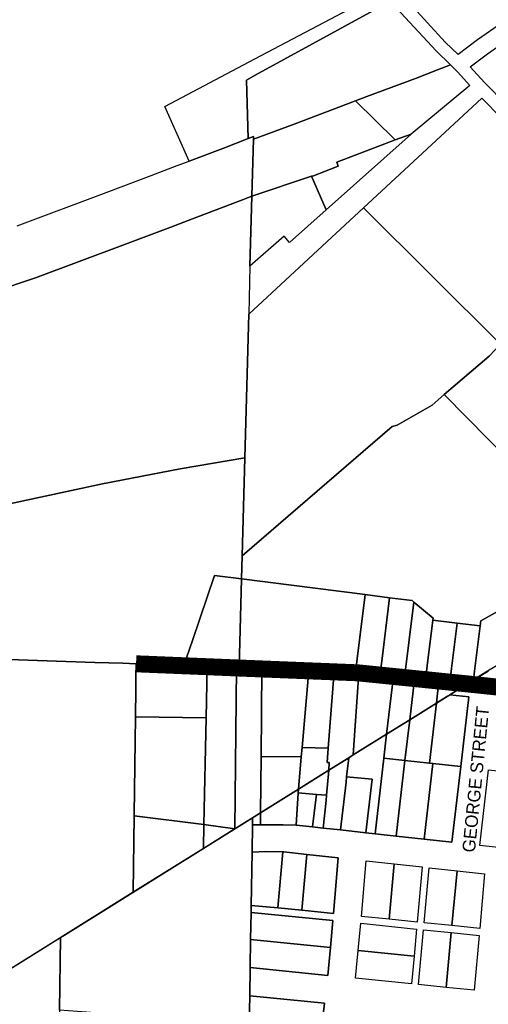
# Model space of a CAD drawing. Header units: feet. Extents: x 1267057 to 1687180, y 137439 to 673336.
# Tile 97 of 159: x 1331851 to 1332955, y 438356 to 440677. Entities that reach past the tile are written whole.
import ezdxf
from ezdxf.enums import TextEntityAlignment as Align

# ---------------------------------------------------------------- set-up
doc = ezdxf.new("R2010")
doc.units = ezdxf.units.FT
doc.header["$MEASUREMENT"] = 0
doc.linetypes.add('DASHED2', pattern=[0.375, 0.25, -0.125])
for name, color, linetype in [('CL-TICK-PI', 1, 'Continuous'), ('mercercounty', 247, 'Continuous'), ('MOT-PHASE 2', 5, 'Continuous')]:
    doc.layers.add(name, color=color, linetype=linetype)
doc.styles.add('Slanted-Normal', font='font31.shx', dxfattribs={"height": 0.14})

msp = doc.modelspace()

# ---------------------------------------------------------------- linework, layer by layer
at = {"layer": 'CL-TICK-PI', "linetype": 'DASHED2', "const_width": 40, "flags": 128}
msp.add_lwpolyline([(1332125.2, 439158.6), (1332368, 439148.6), (1332646.4, 439137.4), (1332905.3, 439111.2), (1334567.1, 438936.9)], dxfattribs=at)
at = {"layer": 'mercercounty'}
for points in [[(1333193.7, 440795.5), (1333154.3, 440782.6), (1333046.9, 440711.8), (1332929.6, 440629.4), (1332883.5, 440595.1), (1332853.4, 440624.5), (1332769.7, 440715.2), (1332983.1, 440932.6), (1333084.5, 440977.3), (1333193.7, 440795.5)], [(1332723.9, 440720.5), (1332684.8, 440699.1), (1332405.6, 440546.3), (1332385.5, 440534.6), (1332389.5, 440396.9), (1332329.8, 440373.9), (1332249.9, 440343.9), (1332192.6, 440472.3), (1332404.9, 440585), (1332671.8, 440726.5), (1332703, 440743.1), (1332723.9, 440720.5)], [(1332748.6, 440693.7), (1332831.9, 440603.6), (1332865.6, 440570.6), (1332834.8, 440558.8), (1332783, 440538.9), (1332668.9, 440496.4), (1332642.2, 440486.2), (1332497.3, 440430.8), (1332401.6, 440395.6), (1332401.7, 440401.6), (1332389.5, 440396.9), (1332385.5, 440534.6), (1332405.6, 440546.3), (1332684.8, 440699.1), (1332723.9, 440720.5), (1332748.6, 440693.7)], [(1332735.8, 440393.7), (1332642.2, 440486.2), (1332668.9, 440496.4), (1332783, 440538.9), (1332834.8, 440558.8), (1332865.6, 440570.6), (1332882.1, 440554.5), (1332911.2, 440522.2), (1332772.9, 440407.5), (1332735.8, 440393.7)], [(1332398, 440260.8), (1332401.6, 440395.6), (1332497.3, 440430.8), (1332642.2, 440486.2), (1332735.8, 440393.7), (1332711.1, 440384.5), (1332598, 440341.2), (1332601.3, 440331.8), (1332542.8, 440309.4), (1332538.7, 440308), (1332398, 440260.8)], [(1332983.3, 439911.9), (1332661.2, 440233.6), (1332917.8, 440471.6), (1332939.8, 440492), (1332986, 440445.2), (1333076.5, 440355.1), (1333151.9, 440278.9), (1333258.2, 440173.6), (1333268.6, 440163.1), (1333218.4, 440124.1), (1333150.9, 440071.7), (1333023.3, 439953.4), (1332983.3, 439911.9)], [(1332772.9, 440407.5), (1332573.3, 440229.1), (1332538.7, 440308), (1332542.8, 440309.4), (1332601.3, 440331.8), (1332598, 440341.2), (1332711.1, 440384.5), (1332735.8, 440393.7), (1332772.9, 440407.5)], [(1332538.7, 440308), (1332573.3, 440229.1), (1332486.9, 440151.8), (1332473.7, 440166.8), (1332393.5, 440096.4), (1332398, 440260.8), (1332538.7, 440308)], [(1332390.5, 439982.6), (1332661.2, 440233.6), (1332983.3, 439911.9), (1332956.8, 439884.3), (1332851.1, 439793.3), (1332822.5, 439768.7), (1332740.4, 439721.2), (1332728, 439718.2), (1332375.1, 439412.9), (1332381.3, 439644.3), (1332390.5, 439982.6)], [(1332368, 439148.6), (1332361.5, 439148.6), (1332344.1, 439148.7), (1332337.8, 439149), (1332293, 439151.4), (1332237.7, 439154.4), (1332257.8, 439213.4), (1332310.1, 439366.6), (1332373.7, 439358.6), (1332369.6, 439208.6), (1332368.9, 439181.6), (1332368, 439148.6)], [(1332664.8, 439321.7), (1332645.9, 439170.6), (1332641.8, 439137.9), (1332628.3, 439139.2), (1332592.1, 439140.4), (1332585, 439140.7), (1332576.9, 439141), (1332532.2, 439142.5), (1332514.8, 439143.1), (1332514.5, 439143.2), (1332473.5, 439144.6), (1332421.5, 439146.6), (1332406.6, 439147.1), (1332406.1, 439147.2), (1332368, 439148.6), (1332368.9, 439181.6), (1332369.6, 439208.6), (1332373.7, 439358.6), (1332664.8, 439321.7)], [(1332664.8, 439321.7), (1332722.3, 439314.4), (1332703.7, 439165), (1332699.6, 439132.3), (1332650.2, 439137.1), (1332646.4, 439137.4), (1332641.8, 439137.9), (1332645.9, 439170.6), (1332664.8, 439321.7)], [(1332699.6, 439132.3), (1332703.7, 439165), (1332722.3, 439314.4), (1332775.3, 439307.7), (1332779.4, 439303.6), (1332757.3, 439126.5), (1332740.6, 439128.3), (1332731.2, 439129.2), (1332726.4, 439129.7), (1332699.6, 439132.3)], [(1332824.5, 439261.3), (1332811.1, 439153.8), (1332807, 439121), (1332780.9, 439123.9), (1332776.1, 439124.4), (1332757.3, 439126.5), (1332779.4, 439303.6), (1332825.1, 439266.3), (1332824.5, 439261.3)], [(1332920, 439120.4), (1332922.6, 439141.5), (1332935.9, 439248.3), (1332937.4, 439259.6), (1332990.7, 439289.4), (1332973.8, 439154), (1332949.3, 439138.7), (1332920.2, 439120.5), (1332920, 439120.4)], [(1332881.7, 439254.6), (1332868.3, 439147.4), (1332864.2, 439114.7), (1332856.7, 439115.5), (1332838.5, 439117.5), (1332833.8, 439118.1), (1332807, 439121), (1332811.1, 439153.8), (1332824.5, 439261.3), (1332881.7, 439254.6)], [(1332903.8, 439110.3), (1332864.2, 439114.7), (1332868.3, 439147.4), (1332881.7, 439254.6), (1332935.9, 439248.3), (1332922.6, 439141.5), (1332920, 439120.4), (1332906.7, 439112.1), (1332903.8, 439110.3)], [(1331779.8, 439170.1), (1332028.2, 439162), (1332093.9, 439159.7), (1332125.2, 439158.6), (1332124.8, 439128.5), (1332124.4, 439098.8), (1332123.6, 439033.2), (1332120.5, 438803.4), (1332120.5, 438800.4), (1332118.1, 438619.9), (1331777.5, 438407.2), (1331779.8, 439170.1)], [(1332237.7, 439154.4), (1332293, 439151.4), (1332290.4, 439031.3), (1332123.6, 439033.2), (1332124.4, 439098.8), (1332124.8, 439128.5), (1332125.2, 439158.6), (1332230.2, 439154.8), (1332237.7, 439154.4)], [(1332290.4, 439031.3), (1332293, 439151.4), (1332337.8, 439149), (1332344.1, 439148.7), (1332361.5, 439148.6), (1332357.8, 438769.5), (1332285, 438780), (1332290.4, 439031.3)], [(1332357.8, 438769.5), (1332361.5, 439148.6), (1332368, 439148.6), (1332406.1, 439147.2), (1332406.6, 439147.1), (1332421.5, 439146.6), (1332419.5, 438940.2), (1332418.2, 438807.2), (1332403, 438797.7), (1332357.8, 438769.5)], [(1332532.2, 439142.5), (1332516.4, 438961.6), (1332514.4, 438939.2), (1332419.5, 438940.2), (1332421.5, 439146.6), (1332473.5, 439144.6), (1332514.5, 439143.2), (1332514.8, 439143.1), (1332532.2, 439142.5)], [(1332532.2, 439142.5), (1332576.9, 439141), (1332585, 439140.7), (1332592.1, 439140.4), (1332577.7, 438959.3), (1332516.4, 438961.6), (1332532.2, 439142.5)], [(1332641.8, 439137.9), (1332646.4, 439137.4), (1332650.2, 439137.1), (1332636.8, 438943.7), (1332622.5, 438934.7), (1332579.5, 438907.9), (1332580.3, 438925.5), (1332575.1, 438925.8), (1332577.7, 438959.3), (1332592.1, 439140.4), (1332628.3, 439139.2), (1332641.8, 439137.9)], [(1332699.6, 439132.3), (1332726.4, 439129.7), (1332731.2, 439129.2), (1332715.4, 438992.7), (1332636.8, 438943.7), (1332650.2, 439137.1), (1332699.6, 439132.3)], [(1332757.3, 439126.5), (1332776.1, 439124.4), (1332780.9, 439123.9), (1332777.6, 439094.6), (1332769.7, 439026.6), (1332715.4, 438992.7), (1332731.2, 439129.2), (1332740.6, 439128.3), (1332757.3, 439126.5)], [(1332807, 439121), (1332833.8, 439118.1), (1332838.5, 439117.5), (1332835.3, 439088.8), (1332832.6, 439065.9), (1332769.7, 439026.6), (1332777.6, 439094.6), (1332780.9, 439123.9), (1332807, 439121)], [(1332864.2, 439114.7), (1332903.8, 439110.3), (1332864.4, 439085.7), (1332858.4, 439082), (1332832.6, 439065.9), (1332835.3, 439088.8), (1332838.5, 439117.5), (1332856.7, 439115.5), (1332864.2, 439114.7)], [(1332864.4, 439085.7), (1332908.9, 439080.8), (1332889.8, 438916.2), (1332824.2, 438923.2), (1332816.2, 438924.1), (1332832.6, 439065.9), (1332864.4, 439085.7)], [(1332769.7, 439026.6), (1332832.6, 439065.9), (1332816.2, 438924.1), (1332758.5, 438930.4), (1332769.7, 439026.6)], [(1332120.5, 438800.4), (1332120.5, 438803.4), (1332123.6, 439033.2), (1332290.4, 439031.3), (1332285, 438780), (1332120.5, 438800.4)], [(1332758.5, 438930.4), (1332708.8, 438935.8), (1332715.4, 438992.7), (1332769.7, 439026.6), (1332758.5, 438930.4)], [(1332708.8, 438935.8), (1332688.2, 438757.7), (1332666.3, 438760.2), (1332680.9, 438886.2), (1332621.2, 438892), (1332626.4, 438937.2), (1332636.8, 438943.7), (1332715.4, 438992.7), (1332708.8, 438935.8)], [(1332507.8, 438863.1), (1332514.4, 438939.2), (1332516.4, 438961.6), (1332577.7, 438959.3), (1332575.1, 438925.8), (1332580.3, 438925.5), (1332579.5, 438907.9), (1332575, 438905.1), (1332507.8, 438863.1)], [(1332507.8, 438863.1), (1332418.2, 438807.2), (1332419.5, 438940.2), (1332514.4, 438939.2), (1332507.8, 438863.1)], [(1332626.4, 438937.2), (1332621.2, 438892), (1332619.8, 438879.5), (1332606.7, 438766.8), (1332566.2, 438771.2), (1332572.6, 438836.2), (1332573.8, 438848.6), (1332579.6, 438907.9), (1332626.4, 438937.2)], [(1332708.8, 438935.8), (1332758.5, 438930.4), (1332737.9, 438752.2), (1332688.2, 438757.7), (1332708.8, 438935.8)], [(1332824.2, 438923.2), (1332803.5, 438745), (1332737.9, 438752.2), (1332758.5, 438930.4), (1332816.2, 438924.1), (1332824.2, 438923.2)], [(1332803.5, 438745), (1332824.2, 438923.2), (1332889.8, 438916.2), (1332869.1, 438737.7), (1332803.5, 438745)], [(1332550, 438850.6), (1332507.2, 438854.1), (1332507.8, 438863.2), (1332579.6, 438907.9), (1332573.8, 438848.6), (1332550, 438850.6)], [(1332955.4, 438908.9), (1333021, 438901.7), (1333019.8, 438891.8), (1333017, 438867), (1333009.7, 438804.1), (1333000.3, 438723.2), (1332934.9, 438730.4), (1332955.4, 438908.9)], [(1332606.7, 438766.8), (1332619.8, 438879.5), (1332621.2, 438892), (1332680.9, 438886.2), (1332666.3, 438760.2), (1332606.7, 438766.8)], [(1332418.2, 438807.2), (1332507.8, 438863.2), (1332507.2, 438854.1), (1332502, 438778.4), (1332471.6, 438778.9), (1332437.4, 438778.8), (1332417.9, 438778.9), (1332418.2, 438807.2)], [(1332507.2, 438854.1), (1332550, 438850.6), (1332548.6, 438838.4), (1332541.1, 438774), (1332502, 438778.4), (1332507.2, 438854.1)], [(1332573.8, 438848.6), (1332572.6, 438836.2), (1332566.2, 438771.2), (1332541.1, 438774), (1332548.6, 438838.4), (1332550, 438850.6), (1332573.8, 438848.6)], [(1332417.9, 438778.9), (1332399.3, 438778.9), (1332399.6, 438795.6), (1332403, 438797.7), (1332418.2, 438807.2), (1332417.9, 438778.9)], [(1332391.9, 438308.4), (1332391.1, 438258.7), (1332169.4, 438276.9), (1332050.8, 438333.7), (1331945.3, 438342.3), (1331947.1, 438513.2), (1331956.5, 438519), (1332399.6, 438795.6), (1332399.3, 438778.9), (1332398.3, 438714.6), (1332396.3, 438589), (1332396.1, 438572.6), (1332395.1, 438508.6), (1332394, 438442.3), (1332393, 438376), (1332391.9, 438308.4)], [(1332118.1, 438619.9), (1332120.5, 438800.4), (1332285, 438780), (1332283.7, 438723.3), (1332118.1, 438619.9)], [(1332283.7, 438723.3), (1332285, 438780), (1332357.8, 438769.5), (1332283.7, 438723.3)], [(1332470.6, 438715.5), (1332458.8, 438583.2), (1332396.3, 438589), (1332398.3, 438714.6), (1332430.7, 438716.4), (1332470.6, 438715.5)], [(1332458.8, 438583.2), (1332470.6, 438715.5), (1332473.2, 438715.2), (1332527.6, 438709.3), (1332515.5, 438577.4), (1332458.8, 438583.2)], [(1332515.5, 438577.4), (1332527.6, 438709.3), (1332601.5, 438701.2), (1332590.1, 438569.8), (1332515.5, 438577.4)], [(1332721.4, 438556.4), (1332655.8, 438563.1), (1332667.1, 438694), (1332733.4, 438686.8), (1332799, 438679.6), (1332787.1, 438549.7), (1332721.4, 438556.4)], [(1332721.4, 438556.4), (1332655.8, 438563.1), (1332667.1, 438694), (1332733.4, 438686.8), (1332721.4, 438556.4)], [(1332721.4, 438556.4), (1332733.4, 438686.8), (1332799, 438679.6), (1332787.1, 438549.7), (1332721.4, 438556.4)], [(1332869.2, 438541.3), (1332803.5, 438548), (1332815.4, 438677.8), (1332881.1, 438670.6), (1332869.2, 438541.3)], [(1332881.1, 438670.6), (1332946, 438663.5), (1332934.8, 438534.6), (1332869.2, 438541.3), (1332803.5, 438548), (1332815.4, 438677.8), (1332881.1, 438670.6)], [(1332881.1, 438670.6), (1332946, 438663.5), (1332934.8, 438534.6), (1332869.2, 438541.3), (1332881.1, 438670.6)], [(1332395.1, 438508.6), (1332396.1, 438572.6), (1332588.6, 438553.4), (1332582.8, 438489.6), (1332395.1, 438508.6)], [(1332779.8, 438469.6), (1332773.7, 438403.8), (1332642.4, 438417.2), (1332648.4, 438483), (1332654.3, 438546.7), (1332785.6, 438533.2), (1332779.8, 438469.6)], [(1332648.4, 438483), (1332654.3, 438546.7), (1332785.6, 438533.2), (1332779.8, 438469.6), (1332648.4, 438483)], [(1332855.8, 438395.4), (1332790.1, 438402.2), (1332802, 438531.6), (1332867.7, 438524.9), (1332855.8, 438395.4)], [(1332855.8, 438395.4), (1332790.1, 438402.2), (1332802, 438531.6), (1332867.7, 438524.9), (1332933.3, 438518.2), (1332921.5, 438388.8), (1332855.8, 438395.4)], [(1331942.3, 438143), (1331377.2, 438157.1), (1331947.1, 438513.2), (1331945.3, 438342.3), (1331944.6, 438277.3), (1331942.3, 438143)], [(1332582.8, 438489.6), (1332576.7, 438423.9), (1332394, 438442.3), (1332395.1, 438508.6), (1332582.8, 438489.6)], [(1332855.8, 438395.4), (1332867.7, 438524.9), (1332933.3, 438518.2), (1332921.5, 438388.8), (1332855.8, 438395.4)], [(1332779.8, 438469.6), (1332773.7, 438403.8), (1332642.4, 438417.2), (1332648.4, 438483), (1332779.8, 438469.6)], [(1332393, 438376), (1332569.3, 438358.3), (1332561.1, 438290.4), (1332391.9, 438308.4), (1332393, 438376)]]:
    msp.add_lwpolyline(points, close=True, dxfattribs=at)
for points in [[(1333933.4, 440684.5), (1333639.1, 440644.9), (1333554.7, 440488), (1333435.8, 440606.6), (1333229.5, 440542.2), (1333229.5, 440542.2), (1333183.6, 440595.7), (1333154.1, 440584), (1332996.7, 440477), (1332945.5, 440528.9), (1332911.9, 440566.3), (1332953.1, 440597), (1333069.4, 440678.8)], [(1331845.5, 440191.4), (1332055.1, 440269.7), (1332161, 440309.5), (1332221.7, 440333.3), (1332249.9, 440343.9), (1332329.8, 440373.9), (1332389.5, 440396.9), (1332401.7, 440401.6), (1332401.6, 440395.6), (1332398, 440260.8), (1332376, 440252.4), (1332268.3, 440211.9), (1332207.5, 440188.1), (1332100.7, 440147.9), (1331888.7, 440068.8), (1331789.1, 440035.6)], [(1331789.1, 440035.6), (1331888.7, 440068.8), (1332100.7, 440147.9), (1332207.5, 440188.1), (1332268.3, 440211.9), (1332376, 440252.4), (1332398, 440260.8), (1332393.5, 440096.4), (1332393.5, 440096.4), (1332390.5, 439982.6), (1332381.3, 439644.3), (1332229.1, 439618.6), (1332045.8, 439582.6), (1331816.3, 439533.5)], [(1333274.9, 439362.5), (1332851.1, 439793.3), (1332956.8, 439884.3)], [(1332990.7, 439289.4), (1332937.4, 439259.6), (1332935.9, 439248.3), (1332881.7, 439254.6), (1332824.5, 439261.3), (1332825.1, 439266.3), (1332779.4, 439303.6), (1332775.3, 439307.7), (1332722.3, 439314.4), (1332664.8, 439321.7), (1332373.7, 439358.6), (1332373.7, 439358.6), (1332375.1, 439412.9), (1332728, 439718.2), (1332740.4, 439721.2), (1332822.5, 439768.7), (1332851.1, 439793.3), (1333274.9, 439362.5)], [(1331816.3, 439533.5), (1332045.8, 439582.6), (1332229.1, 439618.6), (1332381.3, 439644.3), (1332375.1, 439412.9), (1332375.1, 439412.9), (1332373.7, 439358.6), (1332310.1, 439366.6), (1332257.8, 439213.4), (1332237.7, 439154.4), (1332230.2, 439154.8), (1332125.2, 439158.6), (1332093.9, 439159.7), (1332028.2, 439162), (1331779.8, 439170.1)], [(1332561.1, 438290.4), (1332569.3, 438358.3), (1332393, 438376), (1332394, 438442.3), (1332576.7, 438423.9), (1332582.8, 438489.6), (1332588.6, 438553.4), (1332396.1, 438572.6), (1332396.3, 438589), (1332458.8, 438583.2), (1332515.5, 438577.4), (1332590.1, 438569.8), (1332601.5, 438701.2), (1332527.6, 438709.3), (1332473.2, 438715.2), (1332470.6, 438715.5), (1332430.7, 438716.4), (1332398.3, 438714.6), (1332399.3, 438778.9), (1332417.9, 438778.9), (1332437.4, 438778.8), (1332471.6, 438778.9), (1332502, 438778.4), (1332541.1, 438774), (1332566.2, 438771.2), (1332606.7, 438766.8), (1332666.3, 438760.2), (1332688.2, 438757.7), (1332737.9, 438752.2), (1332803.5, 438745), (1332869.1, 438737.7), (1332889.8, 438916.2), (1332908.9, 439080.8), (1332864.4, 439085.7), (1332954.9, 439142.2)], [(1333000.3, 438723.2), (1332934.9, 438730.4), (1332955.4, 438908.9)]]:
    msp.add_lwpolyline(points, dxfattribs=at)

# ---------------------------------------------------------------- texts
at = {"layer": 'MOT-PHASE 2', "style": 'Slanted-Normal'}
msp.add_text('GEORGE STREET', height=30, rotation=84.3802, dxfattribs=at).set_placement((1332925.1, 438886.1), align=Align.MIDDLE_CENTER)

doc.saveas('drawing.dxf')
